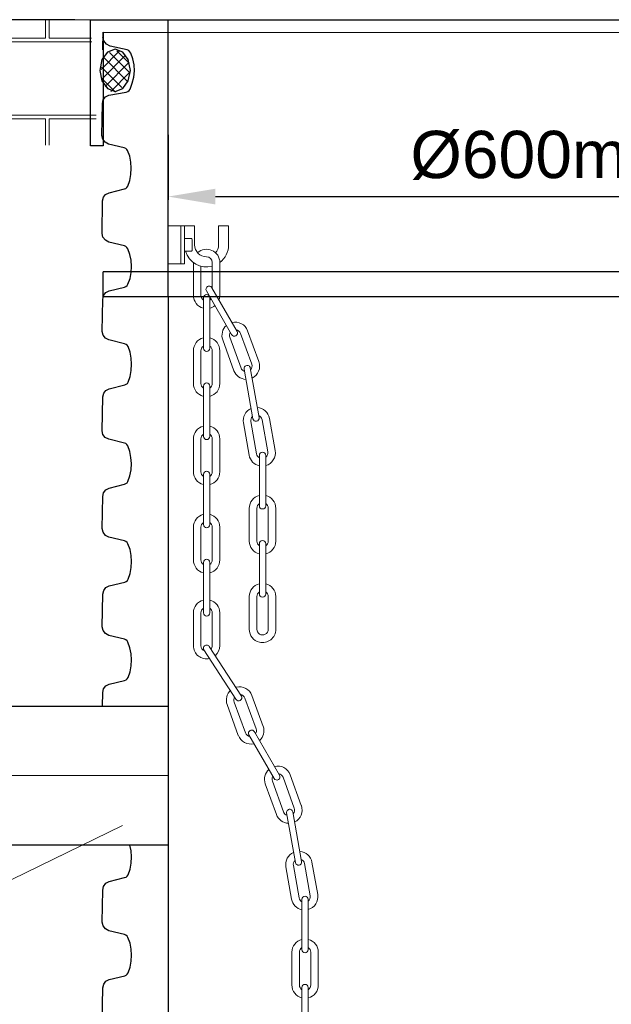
# Model space of a CAD drawing. Header units: millimetres. Extents: x 2060 to 2634, y 1467 to 1764.
# Tile 61 of 64: x 2524 to 2543, y 1639 to 1671. Entities that reach past the tile are written whole.
import ezdxf

# ---------------------------------------------------------------- set-up
doc = ezdxf.new("R2010")
doc.units = ezdxf.units.MM
doc.styles.get("Standard").update_dxf_attribs({"font": 'arial.ttf'})
doc.dimstyles.new('Kopia Sebastian 1do30', dxfattribs={"dimtxt": 60, "dimasz": 75, "dimexe": 10, "dimexo": 50, "dimgap": 30, "dimtad": 1, "dimdec": 0, "dimtxsty": 'Standard', "dimcen": 2.5, "dimclrd": 256, "dimclre": 256, "dimclrt": 256, "dimadec": 0, "dimazin": 0, "dimtfac": 1, "dimtdec": 0, "dimtmove": 0, "dimatfit": 3, "dimfxl": 0, "dimlwd": -1, "dimlwe": -1, "dimarcsym": 0})

# ---------------------------------------------------------------- blocks, each defined once
blk = doc.blocks.new('*D20')
for p, q in [((2525.552, 1670.72), (2450.723, 1670.72)), ((2450.823, 1669.22), (2450.823, 1568.22)), ((2525.137, 1566.72), (2450.723, 1566.72))]:
    blk.add_line(p, q)
for points in [[(2451.073, 1669.22), (2450.573, 1669.22), (2450.823, 1670.72)], [(2450.573, 1568.22), (2451.073, 1568.22), (2450.823, 1566.72)]]:
    blk.add_solid(points)
at = {"layer": 'DEFPOINTS', "color": 0}
for p in [(2526.052, 1670.72), (2450.823, 1566.72), (2525.637, 1566.72)]:
    blk.add_point(p, dxfattribs=at)
at = {"insert": (2449.557, 1618.72), "char_height": 1.5, "attachment_point": 5, "rotation": 90}
blk.add_mtext('2600', dxfattribs=at)
blk = doc.blocks.new('*D22')
for p, q in [((2528.516, 1667.06), (2528.516, 1665.006)), ((2552.516, 1667.056), (2552.516, 1665.006)), ((2530.016, 1665.106), (2551.016, 1665.106))]:
    blk.add_line(p, q)
for points in [[(2530.016, 1665.356), (2530.016, 1664.856), (2528.516, 1665.106)], [(2551.016, 1664.856), (2551.016, 1665.356), (2552.516, 1665.106)]]:
    blk.add_solid(points)
at = {"layer": 'DEFPOINTS', "color": 0}
for p in [(2528.516, 1667.56), (2552.516, 1667.556), (2552.516, 1665.106)]:
    blk.add_point(p, dxfattribs=at)
at = {"insert": (2540.516, 1666.414), "char_height": 1.5, "attachment_point": 5}
blk.add_mtext('%%C600mm', dxfattribs=at)

msp = doc.modelspace()

# ---------------------------------------------------------------- hatches: boundary and pattern name
at = {"lineweight": 0}
h = msp.add_hatch(dxfattribs=at)
h.set_pattern_fill('AR-B816C', color=256, scale=0.012, style=0)
h.set_pattern_definition([(1e-11, (-3759.0246, 2552.7144), (2.4384, 2.4384), [4.7625, -0.1143]), (1e-11, (-3761.463, 2552.8287), (2.4384, 2.4384), [4.7625, -0.1143]), (90, (-3759.0246, 2552.7144), (-2.4384, 2.4384), [-2.5527, 2.3241]), (90, (-3759.139, 2552.7144), (-2.4384, 2.4384), [-2.5527, 2.3241])])
h.paths.add_polyline_path([(2526.052, 1670.72), (2507.826, 1670.72), (2474.222, 1670.72), (2474.759, 1667.873), (2474.865, 1667.342), (2476.865, 1667.342), (2476.865, 1666.742), (2509.686, 1666.742), (2525.354, 1666.742), (2525.354, 1666.744), (2526.241, 1667.453)])

# ---------------------------------------------------------------- linework, layer by layer
at = {"lineweight": 0, "ltscale": 3}
for p, q in [((2474.222, 1670.72), (2526.052, 1670.72)), ((2492.415, 1646.734), (2528.515, 1646.734))]:
    msp.add_line(p, q, dxfattribs=at)
at = {"ltscale": 20}
for p, q in [((2526.052, 1666.72), (2526.052, 1670.72)), ((2526.052, 1670.72), (2544.515, 1670.72)), ((2528.515, 1661.92), (2528.517, 1670.719)), ((2526.452, 1670.32), (2554.579, 1670.315)), ((2526.452, 1670.32), (2526.452, 1668.32)), ((2526.452, 1668.32), (2526.452, 1666.72)), ((2526.452, 1666.72), (2526.052, 1666.72)), ((2562.594, 1662.72), (2526.452, 1662.72)), ((2526.452, 1661.92), (2526.452, 1662.72)), ((2562.594, 1661.92), (2526.452, 1661.92)), ((2528.515, 1661.92), (2528.515, 1567.519))]:
    msp.add_line(p, q, dxfattribs=at)
at = {"linetype": 'Continuous'}
for p, q in [((2526.445, 1669.767), (2526.452, 1670.32)), ((2526.476, 1670.046), (2526.445, 1670.167)), ((2526.558, 1669.945), (2526.476, 1670.046)), ((2526.67, 1669.883), (2526.558, 1669.945)), ((2527.216, 1669.761), (2526.67, 1669.883)), ((2526.983, 1669.743), (2526.388, 1669.14)), ((2527.141, 1669.571), (2526.4, 1668.82)), ((2526.586, 1669.692), (2526.412, 1669.451)), ((2526.486, 1669.509), (2527.226, 1668.76)), ((2526.83, 1669.784), (2526.586, 1669.692)), ((2526.656, 1669.682), (2527.299, 1669.031)), ((2527.075, 1669.692), (2526.83, 1669.784)), ((2526.887, 1669.731), (2527.274, 1669.338)), ((2527.249, 1669.451), (2527.075, 1669.692)), ((2527.263, 1669.737), (2527.216, 1669.761)), ((2527.304, 1669.699), (2527.263, 1669.737)), ((2527.332, 1669.654), (2527.304, 1669.699)), ((2527.397, 1669.473), (2527.332, 1669.654)), ((2526.412, 1669.451), (2526.346, 1669.112)), ((2526.401, 1669.214), (2527.044, 1668.563)), ((2527.262, 1669.362), (2526.511, 1668.6)), ((2527.315, 1669.112), (2527.249, 1669.451)), ((2527.436, 1669.286), (2527.397, 1669.473)), ((2527.447, 1669.094), (2527.436, 1669.286)), ((2526.346, 1669.112), (2526.412, 1668.774)), ((2527.287, 1669.042), (2526.692, 1668.439)), ((2527.249, 1668.774), (2527.315, 1669.112)), ((2527.378, 1668.703), (2527.427, 1668.898)), ((2527.427, 1668.898), (2527.447, 1669.094)), ((2526.412, 1668.774), (2526.586, 1668.533)), ((2526.424, 1668.846), (2526.849, 1668.416)), ((2526.452, 1668.732), (2526.446, 1668.727)), ((2526.452, 1668.732), (2526.446, 1668.727)), ((2527.075, 1668.533), (2527.249, 1668.774)), ((2527.305, 1668.519), (2527.378, 1668.703)), ((2526.455, 1668.178), (2526.527, 1668.268)), ((2526.527, 1668.268), (2526.633, 1668.321)), ((2526.586, 1668.533), (2526.83, 1668.441)), ((2526.633, 1668.321), (2527.183, 1668.423)), ((2526.83, 1668.441), (2527.075, 1668.533)), ((2527.183, 1668.423), (2527.231, 1668.444)), ((2527.231, 1668.444), (2527.274, 1668.477)), ((2527.274, 1668.477), (2527.305, 1668.519)), ((2526.415, 1667.048), (2526.427, 1668.063)), ((2526.427, 1668.063), (2526.455, 1668.178)), ((2526.443, 1666.93), (2526.415, 1667.048)), ((2526.518, 1666.833), (2526.443, 1666.93)), ((2526.626, 1666.774), (2526.518, 1666.833)), ((2527.123, 1666.656), (2526.626, 1666.774)), ((2527.167, 1666.636), (2527.123, 1666.656)), ((2527.204, 1666.604), (2527.167, 1666.636)), ((2527.23, 1666.563), (2527.204, 1666.604)), ((2527.295, 1666.383), (2527.23, 1666.563)), ((2527.333, 1666.195), (2527.295, 1666.383)), ((2527.344, 1666.004), (2527.333, 1666.195)), ((2527.301, 1665.619), (2527.334, 1665.81)), ((2527.334, 1665.81), (2527.344, 1666.004)), ((2527.209, 1665.397), (2527.237, 1665.437)), ((2527.237, 1665.437), (2527.301, 1665.619)), ((2526.459, 1665.083), (2526.531, 1665.173)), ((2526.531, 1665.173), (2526.638, 1665.226)), ((2526.638, 1665.226), (2527.127, 1665.348)), ((2527.127, 1665.348), (2527.172, 1665.367)), ((2527.172, 1665.367), (2527.209, 1665.397)), ((2526.419, 1663.935), (2526.432, 1664.968)), ((2526.432, 1664.968), (2526.459, 1665.083)), ((2526.446, 1663.817), (2526.419, 1663.935)), ((2526.522, 1663.72), (2526.446, 1663.817)), ((2526.63, 1663.661), (2526.522, 1663.72)), ((2527.126, 1663.543), (2526.63, 1663.661)), ((2527.171, 1663.523), (2527.126, 1663.543)), ((2527.207, 1663.491), (2527.171, 1663.523)), ((2527.233, 1663.45), (2527.207, 1663.491)), ((2527.298, 1663.27), (2527.233, 1663.45)), ((2527.337, 1663.082), (2527.298, 1663.27)), ((2527.348, 1662.891), (2527.337, 1663.082)), ((2527.305, 1662.506), (2527.337, 1662.697)), ((2527.337, 1662.697), (2527.348, 1662.891)), ((2527.213, 1662.284), (2527.24, 1662.324)), ((2527.24, 1662.324), (2527.305, 1662.506)), ((2526.465, 1661.961), (2526.536, 1662.057)), ((2526.536, 1662.057), (2526.641, 1662.113)), ((2526.641, 1662.113), (2527.13, 1662.235)), ((2527.13, 1662.235), (2527.175, 1662.254)), ((2527.175, 1662.254), (2527.213, 1662.284)), ((2526.426, 1660.827), (2526.438, 1661.843)), ((2526.438, 1661.843), (2526.465, 1661.961)), ((2526.453, 1660.709), (2526.426, 1660.827)), ((2526.529, 1660.612), (2526.453, 1660.709)), ((2526.637, 1660.554), (2526.529, 1660.612)), ((2527.133, 1660.435), (2526.637, 1660.554)), ((2527.178, 1660.415), (2527.133, 1660.435)), ((2527.214, 1660.384), (2527.178, 1660.415)), ((2527.241, 1660.343), (2527.214, 1660.384)), ((2527.306, 1660.162), (2527.241, 1660.343)), ((2527.344, 1659.975), (2527.306, 1660.162)), ((2527.355, 1659.783), (2527.344, 1659.975)), ((2527.312, 1659.398), (2527.344, 1659.589)), ((2527.344, 1659.589), (2527.355, 1659.783)), ((2527.22, 1659.176), (2527.247, 1659.217)), ((2527.247, 1659.217), (2527.312, 1659.398)), ((2526.47, 1658.862), (2526.542, 1658.952)), ((2526.542, 1658.952), (2526.648, 1659.005)), ((2526.648, 1659.005), (2527.137, 1659.127)), ((2527.137, 1659.127), (2527.182, 1659.146)), ((2527.182, 1659.146), (2527.22, 1659.176)), ((2526.418, 1657.675), (2526.442, 1658.747)), ((2526.442, 1658.747), (2526.47, 1658.862)), ((2526.446, 1657.557), (2526.418, 1657.675)), ((2526.521, 1657.46), (2526.446, 1657.557)), ((2526.629, 1657.401), (2526.521, 1657.46)), ((2527.126, 1657.283), (2526.629, 1657.401)), ((2527.17, 1657.263), (2527.126, 1657.283)), ((2527.207, 1657.231), (2527.17, 1657.263)), ((2527.233, 1657.19), (2527.207, 1657.231)), ((2527.298, 1657.01), (2527.233, 1657.19)), ((2527.336, 1656.822), (2527.298, 1657.01)), ((2527.347, 1656.631), (2527.336, 1656.822)), ((2527.304, 1656.246), (2527.337, 1656.437)), ((2527.337, 1656.437), (2527.347, 1656.631)), ((2527.212, 1656.024), (2527.24, 1656.064)), ((2527.24, 1656.064), (2527.304, 1656.246)), ((2526.464, 1655.701), (2526.535, 1655.797)), ((2526.535, 1655.797), (2526.641, 1655.853)), ((2526.641, 1655.853), (2527.13, 1655.975)), ((2527.13, 1655.975), (2527.175, 1655.994)), ((2527.175, 1655.994), (2527.212, 1656.024)), ((2526.425, 1654.567), (2526.437, 1655.583)), ((2526.437, 1655.583), (2526.464, 1655.701)), ((2526.453, 1654.449), (2526.425, 1654.567)), ((2526.529, 1654.352), (2526.453, 1654.449)), ((2526.637, 1654.293), (2526.529, 1654.352)), ((2527.133, 1654.175), (2526.637, 1654.293)), ((2527.177, 1654.155), (2527.133, 1654.175)), ((2527.214, 1654.124), (2527.177, 1654.155)), ((2527.24, 1654.083), (2527.214, 1654.124)), ((2527.305, 1653.902), (2527.24, 1654.083)), ((2527.344, 1653.715), (2527.305, 1653.902)), ((2527.354, 1653.523), (2527.344, 1653.715)), ((2527.311, 1653.138), (2527.344, 1653.329)), ((2527.344, 1653.329), (2527.354, 1653.523)), ((2527.22, 1652.916), (2527.247, 1652.957)), ((2527.247, 1652.957), (2527.311, 1653.138)), ((2526.47, 1652.602), (2526.542, 1652.692)), ((2526.542, 1652.692), (2526.648, 1652.745)), ((2526.648, 1652.745), (2527.137, 1652.867)), ((2527.137, 1652.867), (2527.182, 1652.886)), ((2527.182, 1652.886), (2527.22, 1652.916)), ((2526.424, 1651.449), (2526.442, 1652.487)), ((2526.442, 1652.487), (2526.47, 1652.602)), ((2526.451, 1651.331), (2526.424, 1651.449)), ((2526.527, 1651.234), (2526.451, 1651.331)), ((2526.635, 1651.176), (2526.527, 1651.234)), ((2527.131, 1651.057), (2526.635, 1651.176)), ((2527.175, 1651.037), (2527.131, 1651.057)), ((2527.212, 1651.006), (2527.175, 1651.037)), ((2527.238, 1650.965), (2527.212, 1651.006)), ((2527.303, 1650.784), (2527.238, 1650.965)), ((2527.342, 1650.597), (2527.303, 1650.784)), ((2527.352, 1650.405), (2527.342, 1650.597)), ((2527.309, 1650.02), (2527.342, 1650.211)), ((2527.342, 1650.211), (2527.352, 1650.405)), ((2527.218, 1649.798), (2527.245, 1649.839)), ((2527.245, 1649.839), (2527.309, 1650.02)), ((2526.468, 1649.484), (2526.54, 1649.574)), ((2526.54, 1649.574), (2526.646, 1649.627)), ((2526.646, 1649.627), (2527.135, 1649.749)), ((2527.135, 1649.749), (2527.18, 1649.768)), ((2527.18, 1649.768), (2527.218, 1649.798)), ((2526.43, 1648.932), (2526.44, 1649.369)), ((2526.44, 1649.369), (2526.468, 1649.484)), ((2527.303, 1644.524), (2527.3, 1644.532)), ((2527.341, 1644.337), (2527.303, 1644.524)), ((2527.352, 1644.145), (2527.341, 1644.337)), ((2527.309, 1643.76), (2527.341, 1643.951)), ((2527.341, 1643.951), (2527.352, 1644.145)), ((2527.217, 1643.538), (2527.244, 1643.579)), ((2527.244, 1643.579), (2527.309, 1643.76)), ((2526.465, 1643.21), (2526.539, 1643.309)), ((2526.539, 1643.309), (2526.645, 1643.367)), ((2526.645, 1643.367), (2527.134, 1643.489)), ((2527.134, 1643.489), (2527.18, 1643.508)), ((2527.18, 1643.508), (2527.217, 1643.538)), ((2526.425, 1642.074), (2526.437, 1643.09)), ((2526.437, 1643.09), (2526.465, 1643.21)), ((2526.452, 1641.957), (2526.425, 1642.074)), ((2526.528, 1641.86), (2526.452, 1641.957)), ((2526.636, 1641.801), (2526.528, 1641.86)), ((2527.132, 1641.683), (2526.636, 1641.801)), ((2527.177, 1641.663), (2527.132, 1641.683)), ((2527.213, 1641.631), (2527.177, 1641.663)), ((2527.24, 1641.59), (2527.213, 1641.631)), ((2527.305, 1641.41), (2527.24, 1641.59)), ((2527.343, 1641.222), (2527.305, 1641.41)), ((2527.354, 1641.031), (2527.343, 1641.222)), ((2527.311, 1640.645), (2527.343, 1640.837)), ((2527.343, 1640.837), (2527.354, 1641.031)), ((2527.219, 1640.424), (2527.246, 1640.464)), ((2527.246, 1640.464), (2527.311, 1640.645)), ((2526.469, 1640.11), (2526.541, 1640.2)), ((2526.541, 1640.2), (2526.647, 1640.253)), ((2526.647, 1640.253), (2527.136, 1640.375)), ((2527.136, 1640.375), (2527.181, 1640.394)), ((2527.181, 1640.394), (2527.219, 1640.424)), ((2526.417, 1638.922), (2526.442, 1639.995)), ((2526.442, 1639.995), (2526.469, 1640.11))]:
    msp.add_line(p, q, dxfattribs=at)
at = {"lineweight": 0}
for p, q in [((2528.916, 1664.172), (2528.516, 1664.172)), ((2528.516, 1664.172), (2528.516, 1662.972)), ((2528.916, 1664.172), (2528.916, 1662.972)), ((2529.036, 1664.172), (2528.916, 1664.172)), ((2528.916, 1662.972), (2528.916, 1664.172)), ((2529.036, 1662.972), (2529.036, 1664.172)), ((2529.356, 1664.172), (2529.036, 1664.172)), ((2529.356, 1663.574), (2529.356, 1664.172)), ((2529.356, 1663.572), (2529.356, 1664.172)), ((2530.436, 1664.172), (2530.116, 1664.172)), ((2530.116, 1663.574), (2530.116, 1664.172)), ((2530.116, 1663.574), (2530.116, 1664.172)), ((2530.436, 1663.572), (2530.436, 1664.172)), ((2529.252, 1663.772), (2529.036, 1663.772)), ((2529.036, 1663.692), (2529.036, 1663.772)), ((2529.036, 1663.452), (2529.036, 1663.692)), ((2529.276, 1663.396), (2529.276, 1663.748)), ((2529.036, 1663.372), (2529.036, 1663.452)), ((2529.252, 1663.372), (2529.036, 1663.372)), ((2528.516, 1662.972), (2528.916, 1662.972)), ((2528.916, 1662.972), (2529.036, 1662.972)), ((2529.316, 1663.012), (2529.316, 1661.972)), ((2529.916, 1663.012), (2529.916, 1662.187)), ((2530.156, 1663.012), (2530.156, 1661.972)), ((2529.556, 1662.895), (2529.556, 1661.972)), ((2529.729, 1662.111), (2530.529, 1660.725)), ((2529.902, 1662.211), (2530.702, 1660.825)), ((2529.636, 1661.892), (2529.636, 1660.292)), ((2529.836, 1661.892), (2529.836, 1660.292)), ((2530.812, 1660.761), (2531.168, 1659.784)), ((2531.038, 1660.843), (2531.393, 1659.866)), ((2530.248, 1660.556), (2530.604, 1659.579)), ((2530.474, 1660.638), (2530.829, 1659.661)), ((2529.316, 1660.212), (2529.316, 1659.172)), ((2529.556, 1660.212), (2529.556, 1659.172)), ((2529.916, 1660.212), (2529.916, 1659.172)), ((2530.156, 1660.212), (2530.156, 1659.172)), ((2530.927, 1659.63), (2531.205, 1658.054)), ((2531.124, 1659.665), (2531.402, 1658.089)), ((2529.636, 1659.092), (2529.636, 1657.492)), ((2529.836, 1659.092), (2529.836, 1657.492)), ((2531.14, 1657.962), (2531.321, 1656.937)), ((2531.495, 1658.024), (2531.676, 1657)), ((2531.731, 1658.066), (2531.912, 1657.042)), ((2530.904, 1657.92), (2531.085, 1656.896)), ((2529.316, 1657.412), (2529.316, 1656.372)), ((2529.556, 1657.412), (2529.556, 1656.372)), ((2529.916, 1657.412), (2529.916, 1656.372)), ((2530.156, 1657.412), (2530.156, 1656.372)), ((2531.412, 1656.89), (2531.412, 1655.29)), ((2531.612, 1656.89), (2531.612, 1655.29)), ((2529.636, 1656.292), (2529.636, 1654.692)), ((2529.836, 1656.292), (2529.836, 1654.692)), ((2531.092, 1655.21), (2531.092, 1654.17)), ((2531.332, 1655.21), (2531.332, 1654.17)), ((2531.692, 1655.21), (2531.692, 1654.17)), ((2531.932, 1655.21), (2531.932, 1654.17)), ((2529.316, 1654.612), (2529.316, 1653.572)), ((2529.556, 1654.612), (2529.556, 1653.572)), ((2529.916, 1654.612), (2529.916, 1653.572)), ((2530.156, 1654.612), (2530.156, 1653.572)), ((2531.412, 1654.09), (2531.412, 1652.49)), ((2531.612, 1654.09), (2531.612, 1652.49)), ((2529.636, 1653.492), (2529.636, 1651.892)), ((2529.836, 1653.492), (2529.836, 1651.892)), ((2531.092, 1652.41), (2531.092, 1651.37)), ((2531.332, 1652.41), (2531.332, 1651.37)), ((2531.692, 1652.41), (2531.692, 1651.37)), ((2531.932, 1652.41), (2531.932, 1651.37)), ((2529.316, 1651.892), (2529.316, 1650.852)), ((2529.556, 1651.892), (2529.556, 1650.852)), ((2529.916, 1651.892), (2529.916, 1650.852)), ((2530.156, 1651.892), (2530.156, 1650.852)), ((2529.822, 1650.822), (2530.842, 1649.249)), ((2529.649, 1650.722), (2530.668, 1649.149)), ((2530.952, 1649.185), (2531.307, 1648.208)), ((2531.177, 1649.267), (2531.533, 1648.29)), ((2530.388, 1648.98), (2530.743, 1648.003)), ((2530.613, 1649.062), (2530.969, 1648.085)), ((2531.079, 1648.021), (2531.879, 1646.636)), ((2531.252, 1648.121), (2532.052, 1646.736)), ((2532.388, 1646.754), (2532.743, 1645.777)), ((2531.598, 1646.467), (2531.954, 1645.49)), ((2531.824, 1646.549), (2532.179, 1645.572)), ((2532.162, 1646.672), (2532.518, 1645.695)), ((2532.277, 1645.541), (2532.555, 1643.965)), ((2532.474, 1645.575), (2532.752, 1644)), ((2511.274, 1637.464), (2527.069, 1645.146)), ((2532.49, 1643.872), (2532.671, 1642.848)), ((2532.845, 1643.935), (2533.025, 1642.911)), ((2533.081, 1643.977), (2533.262, 1642.952)), ((2532.254, 1643.831), (2532.435, 1642.806)), ((2532.762, 1642.801), (2532.762, 1641.201)), ((2532.962, 1642.801), (2532.962, 1641.201)), ((2532.442, 1641.121), (2532.442, 1640.081)), ((2532.682, 1641.121), (2532.682, 1640.081)), ((2533.042, 1641.121), (2533.042, 1640.081)), ((2533.282, 1641.121), (2533.282, 1640.081)), ((2532.762, 1640.001), (2532.762, 1638.401)), ((2532.962, 1640.001), (2532.962, 1638.401))]:
    msp.add_line(p, q, dxfattribs=at)
at = {"ltscale": 2}
for p, q in [((2494.48, 1648.934), (2528.515, 1648.932)), ((2494.48, 1644.534), (2528.515, 1644.532))]:
    msp.add_line(p, q, dxfattribs=at)
at = {"lineweight": 0}
for centre, radius, start, end in [((2529.252, 1663.748), 0.024, 0, 90), ((2529.736, 1663.572), 0.38, 180, 270), ((2529.736, 1663.572), 0.38, 318.5739, 0), ((2529.736, 1663.572), 0.7, 306.8699, 0), ((2529.736, 1663.572), 0.7, 196.6015, 284.9006), ((2529.252, 1663.396), 0.024, 270, 0), ((2529.736, 1663.012), 0.42, 0, 132.7186), ((2529.736, 1663.012), 0.18, 0, 90), ((2529.816, 1662.161), 0.1, 30, 210), ((2529.736, 1661.972), 0.42, 180, 256.2259), ((2529.736, 1661.972), 0.18, 180, 236.251), ((2529.736, 1661.892), 0.1, 0, 180), ((2529.736, 1661.972), 0.18, 303.749, 320.7778), ((2529.736, 1661.972), 0.42, 338.9192, 0), ((2529.736, 1661.972), 0.42, 283.7741, 308.7448), ((2530.643, 1660.7), 0.42, 20, 104.266), ((2530.643, 1660.7), 0.42, 131.8306, 200), ((2530.643, 1660.7), 0.18, 148.5796, 200), ((2530.616, 1660.775), 0.1, 210, 30), ((2530.643, 1660.7), 0.18, 20, 80.748), ((2529.736, 1660.212), 0.42, 103.7741, 180), ((2529.736, 1660.212), 0.42, 0, 76.2259), ((2529.736, 1660.212), 0.18, 123.749, 180), ((2529.736, 1660.292), 0.1, 180, 0), ((2529.736, 1660.212), 0.18, 0, 56.251), ((2530.999, 1659.723), 0.42, 295.734, 20), ((2530.999, 1659.723), 0.42, 200, 268.1694), ((2530.999, 1659.723), 0.18, 200, 251.4204), ((2531.026, 1659.647), 0.1, 10, 190), ((2530.999, 1659.723), 0.18, 319.252, 20), ((2529.736, 1659.092), 0.1, 0, 180), ((2529.736, 1659.172), 0.42, 180, 256.2259), ((2529.736, 1659.172), 0.18, 180, 236.251), ((2529.736, 1659.172), 0.42, 283.7741, 0), ((2529.736, 1659.172), 0.18, 303.749, 0), ((2531.318, 1657.993), 0.42, 113.7741, 190), ((2531.318, 1657.993), 0.42, 10, 86.2259), ((2531.318, 1657.993), 0.18, 133.749, 190), ((2531.304, 1658.072), 0.1, 190, 10), ((2531.318, 1657.993), 0.18, 10, 66.251), ((2529.736, 1657.412), 0.42, 103.7741, 180), ((2529.736, 1657.412), 0.42, 0, 76.2259), ((2529.736, 1657.412), 0.18, 123.749, 180), ((2529.736, 1657.492), 0.1, 180, 0), ((2529.736, 1657.412), 0.18, 0, 56.251), ((2531.498, 1656.969), 0.42, 285.734, 10), ((2531.498, 1656.969), 0.18, 309.252, 10), ((2531.498, 1656.969), 0.42, 190, 258.1694), ((2531.498, 1656.969), 0.18, 190, 241.4204), ((2531.512, 1656.89), 0.1, 0, 180), ((2529.736, 1656.292), 0.1, 0, 180), ((2529.736, 1656.372), 0.42, 180, 256.2259), ((2529.736, 1656.372), 0.18, 180, 236.251), ((2529.736, 1656.372), 0.18, 303.749, 0), ((2529.736, 1656.372), 0.42, 283.7741, 0), ((2531.512, 1655.21), 0.42, 103.7741, 180), ((2531.512, 1655.21), 0.42, 0, 76.2259), ((2531.512, 1655.21), 0.18, 123.749, 180), ((2531.512, 1655.29), 0.1, 180, 0), ((2531.512, 1655.21), 0.18, 0, 56.251), ((2529.736, 1654.612), 0.42, 103.7741, 180), ((2529.736, 1654.612), 0.42, 0, 76.2259), ((2529.736, 1654.612), 0.18, 123.749, 180), ((2529.736, 1654.692), 0.1, 180, 0), ((2529.736, 1654.612), 0.18, 0, 56.251), ((2531.512, 1654.09), 0.1, 0, 180), ((2531.512, 1654.17), 0.42, 180, 256.2259), ((2531.512, 1654.17), 0.18, 180, 236.251), ((2531.512, 1654.17), 0.18, 303.749, 0), ((2531.512, 1654.17), 0.42, 283.7741, 0), ((2529.736, 1653.572), 0.42, 180, 256.2259), ((2529.736, 1653.572), 0.18, 180, 236.251), ((2529.736, 1653.492), 0.1, 0, 180), ((2529.736, 1653.572), 0.18, 303.749, 0), ((2529.736, 1653.572), 0.42, 283.7741, 0), ((2531.512, 1652.41), 0.42, 103.7741, 180), ((2531.512, 1652.41), 0.42, 0, 76.2259), ((2531.512, 1652.41), 0.18, 123.749, 180), ((2531.512, 1652.49), 0.1, 180, 0), ((2531.512, 1652.41), 0.18, 0, 56.251), ((2529.736, 1651.892), 0.42, 103.7741, 180), ((2529.736, 1651.892), 0.18, 123.749, 180), ((2529.736, 1651.892), 0.42, 0, 76.2259), ((2529.736, 1651.892), 0.18, 0, 56.251), ((2529.736, 1651.892), 0.1, 180, 0), ((2531.512, 1651.37), 0.42, 180, 256.2259), ((2531.512, 1651.37), 0.18, 180, 236.251), ((2531.512, 1651.37), 0.18, 236.251, 0), ((2531.512, 1651.37), 0.42, 256.2259, 0), ((2529.736, 1650.852), 0.42, 180, 283.7741), ((2529.736, 1650.852), 0.18, 180, 250.1505), ((2529.736, 1650.772), 0.1, 30, 210), ((2529.736, 1650.852), 0.18, 321.1991, 0), ((2529.736, 1650.852), 0.42, 310.6668, 0), ((2530.782, 1649.124), 0.42, 20, 104.266), ((2530.782, 1649.124), 0.42, 131.8306, 200), ((2530.782, 1649.124), 0.18, 148.5796, 200), ((2530.755, 1649.199), 0.1, 210, 30), ((2530.782, 1649.124), 0.18, 20, 80.748), ((2531.138, 1648.147), 0.42, 311.8306, 20), ((2531.138, 1648.147), 0.42, 200, 284.266), ((2531.138, 1648.147), 0.18, 200, 260.748), ((2531.165, 1648.071), 0.1, 30, 210), ((2531.165, 1648.071), 0.1, 10, 190), ((2531.138, 1648.147), 0.18, 328.5796, 20), ((2531.993, 1646.611), 0.42, 20, 104.266), ((2531.993, 1646.611), 0.42, 131.8306, 200), ((2531.993, 1646.611), 0.18, 148.5796, 200), ((2531.965, 1646.686), 0.1, 210, 30), ((2531.993, 1646.611), 0.18, 20, 80.748), ((2532.349, 1645.633), 0.42, 295.734, 20), ((2532.349, 1645.633), 0.42, 200, 268.1694), ((2532.349, 1645.633), 0.18, 200, 251.4204), ((2532.376, 1645.558), 0.1, 10, 190), ((2532.349, 1645.633), 0.18, 319.252, 20), ((2532.668, 1643.904), 0.42, 113.7741, 190), ((2532.668, 1643.904), 0.42, 10, 86.2259), ((2532.668, 1643.904), 0.18, 133.749, 190), ((2532.654, 1643.982), 0.1, 190, 10), ((2532.668, 1643.904), 0.18, 10, 66.251), ((2532.848, 1642.879), 0.42, 285.734, 10), ((2532.848, 1642.879), 0.42, 190, 258.1694), ((2532.848, 1642.879), 0.18, 190, 241.4204), ((2532.862, 1642.801), 0.1, 0, 180), ((2532.862, 1642.801), 0.1, 0, 180), ((2532.848, 1642.879), 0.18, 309.252, 10), ((2532.862, 1641.121), 0.42, 103.7741, 180), ((2532.862, 1641.121), 0.42, 0, 76.2259), ((2532.862, 1641.121), 0.18, 123.749, 180), ((2532.862, 1641.201), 0.1, 180, 0), ((2532.862, 1641.121), 0.18, 0, 56.251), ((2532.862, 1640.081), 0.42, 180, 256.2259), ((2532.862, 1640.081), 0.18, 180, 236.251), ((2532.862, 1640.001), 0.1, 0, 180), ((2532.862, 1640.081), 0.42, 283.7741, 0), ((2532.862, 1640.081), 0.18, 303.749, 0)]:
    msp.add_arc(centre, radius, start, end, dxfattribs=at)

# ---------------------------------------------------------------- dimensions: what is measured, and where the dimension line sits
dim = msp.add_linear_dim(base=(2450.823, 1566.72), p1=(2526.052, 1670.72), p2=(2525.637, 1566.72), angle=90, text='2600', dimstyle='Kopia Sebastian 1do30', override={"dimtxt": 1.5, "dimasz": 1.5, "dimexe": 0.1, "dimexo": 0.5, "dimgap": 0.5})
dim.commit()
dim.dimension.update_dxf_attribs({"geometry": '*D20', "text_midpoint": (2450.823, 1618.72), "dimtype": 160})
dim = msp.add_linear_dim(base=(2552.516, 1665.106), p1=(2528.516, 1667.56), p2=(2552.516, 1667.556), text='%%C600mm', dimstyle='Kopia Sebastian 1do30', override={"dimtxt": 1.5, "dimasz": 1.5, "dimexe": 0.1, "dimexo": 0.5, "dimgap": 0.5, "dimtxsty": 'Standard'})
dim.commit()
dim.dimension.update_dxf_attribs({"geometry": '*D22', "text_midpoint": (2540.516, 1666.414)})

doc.saveas('drawing.dxf')
